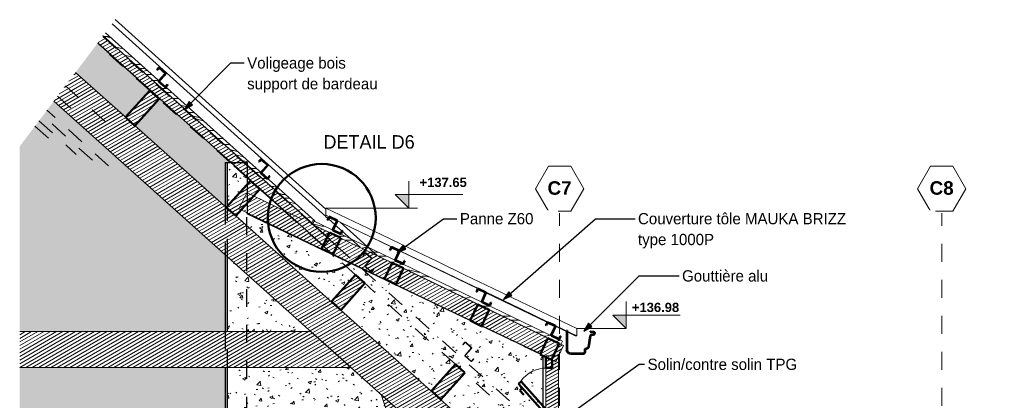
# Model space of a CAD drawing. Header units: metres. Extents: x 7.01 to 12.97, y 1.65 to 7.8.
# Tile 3 of 3: x 7.01 to 12.49, y 5.68 to 7.8. Entities that reach past the tile are written whole.
import ezdxf

# ---------------------------------------------------------------- set-up
doc = ezdxf.new("R2010")
doc.units = ezdxf.units.M
doc.linetypes.add('Ligne de quadrillage', pattern=[0.022225, 0.0127, -0.003175, 0.003175, -0.003175])
doc.linetypes.add('Tiret', pattern=[0.00635, 0.003175, -0.003175])
for name, color, linetype, lineweight in [('A-DETL', 90, 'Continuous', 18), ('A-DETL-GENF', 92, 'Continuous', 18), ('A-DETL-MEDM', 33, 'Continuous', 50), ('A-ROOF', 132, 'Continuous', 18), ('A-ROOF-PATT', 132, 'Continuous', 18), ('A-WALL', 113, 'Continuous', 25), ('A-WALL-HDLN', 110, 'Tiret', 25), ('A-WALL-PATT', 111, 'Continuous', 25), ('G-ANNO-DIMS', 111, 'Continuous', 9), ('G-ANNO-TEXT', 231, 'Continuous', 9), ('S-BEAM', 12, 'Continuous', 18), ('S-BEAM-HDLN', 1, 'Continuous', 18), ('S-GRID', 1, 'Continuous', 9), ('S-GRID-IDEN', 1, 'Continuous', 9)]:
    doc.layers.add(name, color=color, linetype=linetype, lineweight=lineweight)
doc.styles.add('Arial_B', font='arialbd.ttf', dxfattribs={"height": 0.075})
doc.styles.add('Arial_B_1', font='arialbd.ttf', dxfattribs={"height": 0.051587})
doc.styles.add('Bodoni MT', font='BOD_R.TTF', dxfattribs={"height": 0.0625})
doc.styles.add('Bodoni MT_B_I', font='BOD_BI.TTF', dxfattribs={"height": 0.075})
pattern_1 = [(50, (8.738, 4.515), (0.1821895, -0.015938), [0.01905, -0.20955]), (355, (8.738, 4.515), (-0.035242, 0.191059), [0.01524, -0.16764]), (100.451, (8.753, 4.514), (0.146942, 0.17512), [0.01619, -0.17809]), (46.184, (8.738, 4.566), (0.271077, -0.042045), [0.02858, -0.31433]), (96.636, (8.76, 4.562), (0.237407, 0.247433), [0.02429, -0.26714]), (351.184, (8.738, 4.566), (0.237406, 0.247428), [0.02286, -0.25146]), (21, (8.763, 4.553), (0.15162, -0.102267), [0.01905, -0.20955]), (326, (8.763, 4.553), (0.061803, 0.184189), [0.01524, -0.16764]), (71.451, (8.776, 4.545), (0.213418, 0.081924), [0.01619, -0.17809]), (37.5, (8.738, 4.515), (0.0030864, 0.084551), [0.00838, -0.15723, 0.00838, -0.1618, -0.16828]), (37.5, (8.738, 4.515), (0.0030864, 0.084551), [-0.33579, 0.00838, -0.15989]), (7.5, (8.738, 4.515), (0.0668157, 0.1001782), [0.00838, -0.08865, 0.00838, -0.15342, -0.06414]), (7.5, (8.738, 4.515), (0.0668157, 0.1001782), [-0.25883, 0.00838, -0.05575]), (327.5, (8.681, 4.515), (0.1355866, -0.0057276), [0.00838, -0.05512, 0.00838, -0.18974, -0.26289]), (327.5, (8.681, 4.515), (0.1355866, -0.0057276), [-0.26162, 0.00838, -0.25451]), (317.5, (8.656, 4.515), (0.1481253, 0.0254287), [0.00838, -0.07417, 0.00838, -0.12319, -0.18669]), (317.5, (8.656, 4.515), (0.1481253, 0.0254287), [-0.21412, 0.00838, -0.17831])]
pattern_2 = [(30, (8.738, 4.515), (-0.00875, 0.015155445), [])]
pattern_3 = [(0, (8.738, 4.515), (0, 0.4445), [0.0889, -0.13335, 0.04445, -0.1778]), (0, (9.049, 4.526), (0, 0.4445), [0.0889, -0.3556]), (0, (9.005, 4.548), (0, 0.4445), [0.04445, -0.40005]), (0, (8.76, 4.559), (0, 0.4445), [0.02222, -0.31115, 0.02222, -0.0889]), (0, (8.916, 4.582), (0, 0.4445), [0.0889, -0.13335, 0.02222, -0.20002]), (0, (8.805, 4.593), (0, 0.4445), [0.06667, -0.37782]), (0, (8.916, 4.604), (0, 0.4445), [0.13335, -0.31115]), (0, (8.782, 4.615), (0, 0.4445), [0.0889, -0.3556]), (0, (8.96, 4.626), (0, 0.4445), [0.22225, -0.22225]), (0, (8.827, 4.648), (0, 0.4445), [0.04445, -0.13335, 0.0889, -0.1778]), (0, (9.138, 4.659), (0, 0.4445), [0.0889, -0.3556]), (0, (9.049, 4.671), (0, 0.4445), [0.04445, -0.40005]), (0, (8.96, 4.682), (0, 0.4445), [0.04445, -0.40005]), (0, (8.738, 4.693), (0, 0.4445), [0.0889, -0.3556]), (0, (8.96, 4.704), (0, 0.4445), [0.0889, -0.3556]), (0, (8.96, 4.726), (0, 0.4445), [0.0889, -0.0889, 0.0889, -0.1778]), (0, (8.871, 4.748), (0, 0.4445), [0.04445, -0.22225, 0.0889, -0.0889]), (0, (8.96, 4.759), (0, 0.4445), [0.13335, -0.31115]), (0, (8.96, 4.782), (0, 0.4445), [0.0889, -0.3556]), (0, (8.782, 4.793), (0, 0.4445), [0.13335, -0.1778, 0.04445, -0.0889]), (0, (8.782, 4.815), (0, 0.4445), [0.22225, -0.22225]), (0, (9.049, 4.826), (0, 0.4445), [0.04445, -0.40005]), (0, (8.916, 4.837), (0, 0.4445), [0.0889, -0.3556]), (0, (8.827, 4.848), (0, 0.4445), [0.04445, -0.1778, 0.04445, -0.1778]), (0, (8.782, 4.859), (0, 0.4445), [0.04445, -0.13335, 0.0889, -0.1778]), (0, (8.871, 4.871), (0, 0.4445), [0.04445, -0.22225, 0.04445, -0.13335]), (0, (8.96, 4.882), (0, 0.4445), [0.13335, -0.31115]), (0, (8.782, 4.904), (0, 0.4445), [0.0889, -0.3556]), (0, (9.005, 4.915), (0, 0.4445), [0.04445, -0.40005]), (0, (9.093, 4.926), (0, 0.4445), [0.04445, -0.40005]), (14.036, (9.049, 4.548), (0.4445023, -4.3e-06), [0.04578, -1.787]), (14.036, (9.093, 4.648), (0.4445023, -4.3e-06), [0.04578, -1.787]), (14.036, (9.049, 4.915), (0.4445023, -4.3e-06), [0.04578, -1.787]), (14.036, (8.916, 4.748), (0.4445023, -4.3e-06), [0.04578, -1.787]), (14.036, (9.005, 4.815), (0.4445023, -4.3e-06), [0.04578, -1.787]), (14.036, (9.049, 4.782), (0.4445023, -4.3e-06), [0.04578, -1.787]), (14.036, (8.827, 4.859), (0.4445023, -4.3e-06), [0.04578, -1.787]), (14.036, (9.005, 4.837), (0.4445023, -4.3e-06), [0.04578, -1.787]), (14.036, (9.093, 4.671), (0.4445023, -4.3e-06), [0.09157, -1.741]), (14.036, (9.049, 4.704), (0.4445023, -4.3e-06), [0.09157, -1.741]), (14.036, (9.049, 4.726), (0.4445023, -4.3e-06), [0.09157, -1.741]), (165.964, (8.916, 4.582), (-0.4445023, -4.3e-06), [0.04578, -0.09157, 0.04578, -1.65]), (165.964, (8.827, 4.648), (-0.4445023, -4.3e-06), [0.04578, -1.787]), (165.964, (8.827, 4.848), (-0.4445023, -4.3e-06), [0.09157, -1.741]), (194.036, (9.049, 4.526), (-0.4445023, 4.3e-06), [0.04578, -1.787]), (345.964, (9.138, 4.526), (0.4445023, 4.3e-06), [0.04578, -1.787]), (345.964, (9.005, 4.682), (0.4445023, 4.3e-06), [0.04578, -1.787]), (345.964, (9.093, 4.759), (0.4445023, 4.3e-06), [0.04578, -1.787]), (345.964, (8.916, 4.793), (0.4445023, 4.3e-06), [0.04578, -1.787]), (345.964, (8.871, 4.848), (0.4445023, 4.3e-06), [0.04578, -1.787]), (345.964, (8.916, 4.871), (0.4445023, 4.3e-06), [0.04578, -1.787]), (345.964, (8.916, 4.793), (0.4445023, 4.3e-06), [0.04578, -1.787]), (345.964, (9.049, 4.859), (0.4445023, 4.3e-06), [0.18313, -1.65]), (345.964, (8.782, 4.559), (0.4445023, 4.3e-06), [0.18313, -1.65]), (345.964, (8.827, 4.593), (0.4445023, 4.3e-06), [0.18313, -1.65]), (345.964, (8.871, 4.615), (0.4445023, 4.3e-06), [0.04578, -0.09157, 0.09157, -1.604]), (345.964, (8.871, 4.648), (0.4445023, 4.3e-06), [0.09157, -0.09157, 0.09157, -1.558]), (345.964, (8.827, 4.693), (0.4445023, 4.3e-06), [0.18313, -1.65]), (345.964, (8.782, 4.726), (0.4445023, 4.3e-06), [0.18313, -1.65]), (345.964, (8.782, 4.748), (0.4445023, 4.3e-06), [0.18313, -1.65]), (345.964, (9.093, 4.882), (0.4445023, 4.3e-06), [0.04578, -1.787]), (345.964, (9.138, 4.926), (0.4445023, 4.3e-06), [0.09157, -1.741]), (345.964, (8.871, 4.904), (0.4445023, 4.3e-06), [0.09157, -1.741]), (345.964, (8.827, 4.515), (0.4445023, 4.3e-06), [0.18313, -1.65]), (345.964, (9.093, 4.826), (0.4445023, 4.3e-06), [0.13735, -1.695]), (345.964, (9.138, 4.793), (0.4445023, 4.3e-06), [0.2747, -1.558])]

# ---------------------------------------------------------------- blocks, each defined once
blk = doc.blocks.new('Quadrillage - M_Extrémité de la ligne de quadrillage - EXA 3_0 mm Gras-566358-CCD_')
at = {"layer": 'S-GRID-IDEN'}
for p, q in [((9.8801, 6.8576), (9.9526, 6.9826)), ((9.9526, 6.9826), (10.0776, 6.9826)), ((10.1501, 6.8576), (10.0776, 6.9826)), ((9.8801, 6.8576), (9.9526, 6.7326)), ((10.1501, 6.8576), (10.0776, 6.7326)), ((10.0776, 6.7326), (9.9526, 6.7326))]:
    blk.add_line(p, q, dxfattribs=at)
blk = doc.blocks.new('Cotes d_élévation - Marqueur de niveau - Intérieur rempli-546535-CCD_')
at = {"layer": 'G-ANNO-DIMS'}
blk.add_hatch(color=256, dxfattribs=at).paths.add_polyline_path([(10.3851, 6.155), (10.3851, 6.08), (10.3101, 6.155)])
for p, q in [((10.3851, 6.08), (10.3851, 6.23)), ((10.3101, 6.155), (10.6851, 6.155)), ((10.3851, 6.08), (10.3101, 6.155))]:
    blk.add_line(p, q, dxfattribs=at)

msp = doc.modelspace()

# ---------------------------------------------------------------- hatches: boundary and pattern name
at = {"layer": 'A-DETL-GENF'}
h = msp.add_hatch(dxfattribs=at)
h.set_pattern_fill('FP_5', style=0, pattern_type=2)
h.set_pattern_definition(pattern_3)
h.paths.add_polyline_path([(8.6412, 6.664), (8.6545, 6.6789), (7.4903, 7.725), (7.4783, 7.709), (8.6249, 6.6786)])
h = msp.add_hatch(dxfattribs=at)
h.set_pattern_fill('FP_5', style=0, pattern_type=2)
h.set_pattern_definition(pattern_3)
h.paths.add_polyline_path([(10.0226, 5.9924), (10.0311, 6.0101), (8.6429, 6.681), (8.6367, 6.668), (8.6511, 6.655), (8.7389, 6.6127), (8.7987, 6.5842), (8.7987, 6.5837), (9.084, 6.4459), (9.0842, 6.4463), (9.1473, 6.4162), (9.147, 6.4154), (10.0122, 5.9974)])
at = {"layer": 'A-ROOF-PATT'}
h = msp.add_hatch(color=256, dxfattribs=at)
h.paths.add_polyline_path([(12.4864, 3.31), (12.4611, 3.3328), (12.4611, 3.3299), (12.4832, 3.31)])
h.paths.add_polyline_path([(12.4591, 3.3317), (12.4591, 3.3346), (12.3141, 3.465), (12.3141, 3.4623), (12.444, 3.3452)])
h.paths.add_polyline_path([(12.3121, 3.4641), (12.3121, 3.467), (12.2651, 3.5091), (12.2651, 3.5064), (12.3055, 3.4699)])
h.paths.add_polyline_path([(12.2631, 3.5082), (12.2631, 3.5111), (12.2261, 3.5442), (12.2261, 3.5415), (12.2493, 3.5206)])
h.paths.add_polyline_path([(12.2241, 3.5433), (12.2241, 3.5462), (11.9351, 3.8064), (11.9336, 3.8048), (12.224, 3.5433)])
h.paths.add_polyline_path([(11.9321, 3.8061), (11.9336, 3.8078), (11.8987, 3.8392), (11.8972, 3.8376), (11.9264, 3.8113)])
h.paths.add_polyline_path([(11.8957, 3.8389), (11.8972, 3.8405), (11.4676, 4.2273), (11.4662, 4.2257), (11.8915, 3.8427)])
h.paths.add_polyline_path([(11.4647, 4.227), (11.4661, 4.2286), (11.4312, 4.2601), (11.4298, 4.2585), (11.4609, 4.2304)])
h.paths.add_polyline_path([(11.4283, 4.2598), (11.4297, 4.2614), (11.0032, 4.6455), (11.0017, 4.6439), (11.426, 4.2619)])
h.paths.add_polyline_path([(11.0002, 4.6452), (11.0017, 4.6468), (10.9668, 4.6783), (10.9653, 4.6767), (10.9977, 4.6475)])
h.paths.add_polyline_path([(10.9638, 4.678), (10.9653, 4.6796), (10.5438, 5.0591), (10.5437, 5.0588), (10.5424, 5.0574), (10.9628, 4.6789)])
h.paths.add_polyline_path([(10.541, 5.0588), (10.5423, 5.0605), (10.5076, 5.0917), (10.5072, 5.0915), (10.506, 5.0902), (10.5395, 5.0601)])
h.paths.add_polyline_path([(10.5045, 5.0915), (10.5061, 5.0931), (10.3132, 5.2667), (10.3118, 5.2651), (10.5031, 5.0929)])
h.paths.add_polyline_path([(10.3103, 5.2665), (10.3117, 5.2681), (10.2768, 5.2995), (10.2753, 5.2979), (10.3059, 5.2704)])
h.paths.add_polyline_path([(10.2739, 5.2993), (10.2753, 5.3009), (10.1211, 5.4398), (10.1211, 5.4378), (10.0082, 5.5393), (10.0082, 5.5384), (10.271, 5.3018)])
h.paths.add_polyline_path([(9.9382, 5.6015), (9.9382, 5.6024), (9.9241, 5.615), (9.9241, 5.6142)])
h.paths.add_polyline_path([(9.1755, 6.2892), (9.1721, 6.2923), (9.1698, 6.2934), (9.1735, 6.2901)])
h.paths.add_polyline_path([(8.9059, 6.5319), (8.8063, 6.6213), (8.8061, 6.6208), (8.9039, 6.5329), (8.9047, 6.5325)])
h.paths.add_polyline_path([(8.8045, 6.6222), (8.8048, 6.6229), (8.7683, 6.6557), (8.768, 6.6551), (8.8026, 6.624)])
h.paths.add_polyline_path([(8.7665, 6.6565), (8.7668, 6.6572), (8.7302, 6.6901), (8.7299, 6.6894), (8.7564, 6.6656)])
h.paths.add_polyline_path([(8.7284, 6.6908), (8.7287, 6.6915), (8.7165, 6.7025), (8.7165, 6.7044), (7.5278, 7.7747), (7.5265, 7.773), (8.7254, 6.6935)])
h = msp.add_hatch(color=256, dxfattribs=at)
h.paths.add_polyline_path([(10.11, 6.04), (10.0562, 6.0659), (10.0562, 6.0617), (10.1012, 6.04)])
h.paths.add_polyline_path([(10.0542, 6.0627), (10.0542, 6.0668), (9.1237, 6.5142), (9.1257, 6.512), (9.5616, 6.3012), (9.5618, 6.3014), (9.5648, 6.3012), (9.6039, 6.2829), (9.6059, 6.2808), (9.6059, 6.2797), (9.9479, 6.1144), (9.948, 6.1146), (9.9511, 6.1144), (9.9902, 6.0961), (9.9921, 6.094), (9.9921, 6.0928), (10.0414, 6.0689)])
h.paths.add_polyline_path([(9.9897, 6.0939), (9.9892, 6.0945), (9.9895, 6.094)])
h.paths.add_polyline_path([(9.6032, 6.2809), (9.6029, 6.2812), (9.6029, 6.2811)])
h.paths.add_polyline_path([(9.095, 6.528), (8.7945, 6.6723), (9.0819, 6.5332), (9.0841, 6.5331), (9.0879, 6.5313)])
at = {"layer": 'A-WALL-PATT', "lineweight": 18}
h = msp.add_hatch(dxfattribs=at)
h.set_pattern_fill('FP_2', color=256, style=0, pattern_type=2)
h.set_pattern_definition(pattern_1)
h.paths.add_polyline_path([(8.1562, 3.4), (8.1562, 5.8633), (7.0143, 5.8633), (7.0143, 3.4)])
h.paths.add_polyline_path([(7.0143, 6.0633), (8.1562, 6.0633), (8.1562, 6.4909), (7.2038, 7.3448), (7.0143, 7.0933), (7.0143, 6.539)])
h.paths.add_polyline_path([(8.1562, 6.7595), (8.1562, 7.003), (8.1891, 7.003), (7.7358, 7.41), (7.4477, 7.6684), (7.3246, 7.5051), (7.6031, 7.2555), (7.7369, 7.4041), (7.789, 7.3573), (7.6552, 7.2087), (7.8185, 7.0623)])
h = msp.add_hatch(dxfattribs=at)
h.set_pattern_fill('FP_3', color=256, style=0, pattern_type=2)
h.set_pattern_definition([(89.136, (8.181, 4.515), (0.0032699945, -0.015941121), [0.01459, -0.16054]), (281.606, (8.181, 4.515), (-0.00063034, 0.19105955), [0.00136, -0.01492]), (90.19, (8.181, 4.514), (0.0026392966, 0.175119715), [0.01592, -0.17514]), (89.012, (8.181, 4.566), (0.004865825, -0.042040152), [0.02062, -0.22684]), (90.12, (8.181, 4.562), (0.004261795, 0.247429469), [0.02412, -0.26535]), (276.609, (8.181, 4.566), (0.00426142, 0.24742467), [0.00353, -0.0388]), (87.32, (8.181, 4.553), (0.002721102, -0.102269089), [0.00683, -0.07518]), (271.526, (8.181, 4.553), (0.001115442, 0.184185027), [0.00853, -0.09378]), (89.655, (8.181, 4.545), (0.003833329, 0.0819184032), [0.01535, -0.16884]), (88.659, (8.181, 4.515), (5.87585e-05, 0.084551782), [0.0051, -0.09574, 0.0051, -0.09852, -0.10247]), (88.659, (8.181, 4.515), (5.87585e-05, 0.084551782), [-0.20447, 0.0051, -0.09736]), (82.228, (8.181, 4.515), (0.00119824, 0.10017819), [0.0011, -0.01168, 0.0011, -0.02021, -0.00845]), (82.228, (8.181, 4.515), (0.00119824, 0.10017819), [-0.0341, 0.0011, -0.00734]), (271.616, (8.18, 4.515), (0.0024326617, -0.0057336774), [0.00451, -0.02963, 0.00451, -0.10199, -0.14131]), (271.616, (8.18, 4.515), (0.0024326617, -0.0057336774), [-0.14062, 0.00451, -0.1368]), (271.123, (8.179, 4.515), (0.0026621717, 0.0254270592), [0.00566, -0.05012, 0.00566, -0.08324, -0.12615]), (271.123, (8.179, 4.515), (0.0026621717, 0.0254270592), [-0.14469, 0.00566, -0.12049])])
h.paths.add_polyline_path([(8.1562, 3.4), (8.1691, 3.4), (8.1691, 5.8633), (8.1562, 5.8633), (8.1562, 5.2158)])
h.paths.add_polyline_path([(8.1562, 6.0633), (8.1691, 6.0633), (8.1691, 6.4793), (8.1562, 6.4909)])
h.paths.add_polyline_path([(8.1691, 6.7479), (8.1691, 6.748), (8.1626, 6.7538), (8.1691, 6.761), (8.1691, 7.003), (8.1562, 7.003), (8.1562, 6.7595), (8.168, 6.7489)])
h = msp.add_hatch(dxfattribs=at)
h.set_pattern_fill('FP_2', color=256, style=0, pattern_type=2)
h.set_pattern_definition(pattern_1)
h.paths.add_polyline_path([(8.1691, 3.4), (8.2791, 3.4), (8.2791, 5.8633), (8.1691, 5.8633), (8.1691, 5.2158)])
h.paths.add_polyline_path([(8.1691, 6.0633), (8.2791, 6.0633), (8.2791, 6.3807), (8.1691, 6.4793)])
h.paths.add_polyline_path([(8.2791, 6.6493), (8.2791, 6.7786), (8.2148, 6.707), (8.2769, 6.6513)])
h.paths.add_polyline_path([(8.1691, 6.761), (8.2791, 6.8832), (8.2791, 6.9221), (8.1891, 7.003), (8.1691, 7.003), (8.1691, 6.9025)])
h.paths.add_polyline_path([(8.2791, 6.9893), (8.2791, 7.003), (8.2639, 7.003)])
h = msp.add_hatch(dxfattribs=at)
h.set_pattern_fill('FP_2', color=256, style=0, pattern_type=2)
h.set_pattern_definition(pattern_1)
h.paths.add_polyline_path([(8.6229, 3.4), (9.8053, 3.4), (9.0231, 5.7135), (8.8562, 5.8633), (8.2791, 5.8633), (8.2791, 3.4)])
h.paths.add_polyline_path([(9.9241, 3.6733), (9.9241, 4.9057), (9.8333, 4.9871), (9.5389, 4.8125), (9.8971, 3.753)])
h.paths.add_polyline_path([(9.4734, 5.0062), (9.6772, 5.1271), (9.3261, 5.4419), (9.4025, 5.2158)])
h.paths.add_polyline_path([(9.9241, 5.1744), (9.9241, 5.9279), (9.906, 5.9365), (9.9071, 5.9388), (9.5815, 6.0947), (9.5812, 6.0942), (9.5181, 6.1244), (9.5184, 6.125), (8.2791, 6.7185), (8.2791, 6.6493), (8.7469, 6.2299), (8.8808, 6.3785), (8.9328, 6.3317), (8.7991, 6.1831), (9.8778, 5.2158)])
h.paths.add_polyline_path([(9.3542, 5.6859), (9.3021, 5.7327), (9.436, 5.8814), (9.488, 5.8345), (9.3791, 5.7135)])
h.paths.add_polyline_path([(8.2791, 6.0633), (8.6331, 6.0633), (8.2791, 6.3807)])
at = {"layer": 'G-ANNO-TEXT', "lineweight": 25}
for points in [[(7.9308, 7.2988), (7.9755, 7.3249), (7.9565, 7.3437)], [(9.1125, 6.5034), (9.1608, 6.5221), (9.145, 6.5437)], [(9.704, 6.2409), (9.7503, 6.2639), (9.7326, 6.284)], [(10.1491, 6.0649), (10.1939, 6.0908), (10.175, 6.1098)]]:
    msp.add_hatch(color=7, dxfattribs=at).paths.add_polyline_path(points)
at = {"layer": 'S-BEAM'}
h = msp.add_hatch(dxfattribs=at)
h.set_pattern_fill('FP_4', color=55, style=0, pattern_type=2)
h.set_pattern_definition(pattern_2)
h.paths.add_polyline_path([(12.0283, 3.6201), (12.0283, 3.6234), (10.541, 4.9567), (11.9356, 3.7035)])
h.paths.add_polyline_path([(10.3781, 5.0359), (10.1441, 5.2462), (10.1441, 5.2457), (10.2318, 5.167)])
h.paths.add_polyline_path([(8.9173, 6.4128), (8.9112, 6.4183), (8.7488, 6.4968), (8.7566, 6.4898), (8.824, 6.4575)])
h.paths.add_polyline_path([(8.4893, 6.7332), (8.2791, 6.9221), (8.2791, 6.9179), (8.4802, 6.7376)])
h.paths.add_polyline_path([(7.8993, 7.2634), (7.4481, 7.6689), (7.4477, 7.6684), (7.8185, 7.3359)])
h = msp.add_hatch(dxfattribs=at)
h.set_pattern_fill('FP_4', color=55, style=0, pattern_type=2)
h.set_pattern_definition(pattern_2)
h.paths.add_polyline_path([(8.7014, 6.5427), (8.7238, 6.5897), (7.4783, 7.709), (7.4481, 7.6689), (8.6925, 6.5506)])
h = msp.add_hatch(dxfattribs=at)
h.set_pattern_fill('FP_4', color=55, style=0, pattern_type=2)
h.set_pattern_definition(pattern_2)
h.paths.add_polyline_path([(12.0283, 3.019), (12.0283, 3.2876), (11.7637, 3.5249), (11.7631, 3.5243), (11.7111, 3.5711), (11.7116, 3.5716), (10.1441, 4.9771), (10.1441, 4.7085), (12.0254, 3.0216)])
h.paths.add_polyline_path([(9.9241, 4.9057), (9.9241, 5.1744), (7.3246, 7.5051), (7.2038, 7.3448), (9.5782, 5.2158)])
h = msp.add_hatch(dxfattribs=at)
h.set_pattern_fill('FP_4', color=55, style=0, pattern_type=2)
h.set_pattern_definition(pattern_2)
h.paths.add_polyline_path([(7.6551, 7.2087), (7.789, 7.3573), (7.7369, 7.4041), (7.6031, 7.2555)])
h = msp.add_hatch(dxfattribs=at)
h.set_pattern_fill('FP_4', color=55, style=0, pattern_type=2)
h.set_pattern_definition(pattern_2)
h.paths.add_polyline_path([(8.2147, 6.707), (8.3485, 6.8556), (8.2965, 6.9025), (8.1626, 6.7538)])
h = msp.add_hatch(dxfattribs=at)
h.set_pattern_fill('FP_4', color=55, style=0, pattern_type=2)
h.set_pattern_definition(pattern_2)
h.paths.add_polyline_path([(9.9934, 5.8955), (10.0369, 5.9855), (9.147, 6.4154), (9.1043, 6.3259), (9.0411, 6.356), (9.084, 6.4459), (8.7985, 6.5838), (8.7557, 6.4939), (8.6925, 6.524), (8.7014, 6.5427), (8.4893, 6.7332), (8.3144, 6.8177), (8.2791, 6.7786), (8.2791, 6.7237), (9.5184, 6.125), (9.5611, 6.2146), (9.6243, 6.1845), (9.5815, 6.0947), (9.9071, 5.9388), (9.949, 6.0268), (10.0122, 5.9966), (9.9695, 5.907), (9.9708, 5.9064)])
h.paths.add_polyline_path([(8.7238, 6.5897), (8.7354, 6.6143), (8.6511, 6.655), (8.6964, 6.6143)])
h = msp.add_hatch(dxfattribs=at)
h.set_pattern_fill('FP_4', color=55, style=0, pattern_type=2)
h.set_pattern_definition(pattern_2)
h.paths.add_polyline_path([(8.6925, 6.524), (8.7557, 6.4939), (8.7987, 6.5842), (8.7355, 6.6143)])
h = msp.add_hatch(dxfattribs=at)
h.set_pattern_fill('FP_4', color=55, style=0, pattern_type=2)
h.set_pattern_definition(pattern_2)
h.paths.add_polyline_path([(9.0411, 6.356), (9.1043, 6.3259), (9.1473, 6.4162), (9.0842, 6.4463)])
h = msp.add_hatch(dxfattribs=at)
h.set_pattern_fill('FP_4', color=55, style=0, pattern_type=2)
h.set_pattern_definition(pattern_2)
h.paths.add_polyline_path([(8.799, 6.1831), (8.9328, 6.3317), (8.8808, 6.3785), (8.7469, 6.2299)])
h = msp.add_hatch(dxfattribs=at)
h.set_pattern_fill('FP_4', color=55, style=0, pattern_type=2)
h.set_pattern_definition(pattern_2)
h.paths.add_polyline_path([(9.5812, 6.0942), (9.6243, 6.1845), (9.5611, 6.2146), (9.5181, 6.1244)])
h = msp.add_hatch(dxfattribs=at)
h.set_pattern_fill('FP_4', color=55, style=0, pattern_type=2)
h.set_pattern_definition(pattern_2)
h.paths.add_polyline_path([(8.8562, 5.8633), (8.6331, 6.0633), (7.0143, 6.0633), (7.0143, 5.8633), (8.6229, 5.8633)])
h = msp.add_hatch(dxfattribs=at)
h.set_pattern_fill('FP_4', color=55, style=0, pattern_type=2)
h.set_pattern_definition(pattern_2)
h.paths.add_polyline_path([(9.9692, 5.9064), (10.0122, 5.9966), (9.949, 6.0268), (9.906, 5.9365)])
h = msp.add_hatch(dxfattribs=at)
h.set_pattern_fill('FP_4', color=55, style=0, pattern_type=2)
h.set_pattern_definition(pattern_2)
h.paths.add_polyline_path([(10.0082, 5.4931), (10.0082, 5.929), (9.98, 5.929), (9.9692, 5.9064), (9.9382, 5.9211), (9.9382, 5.5561)])
h = msp.add_hatch(dxfattribs=at)
h.set_pattern_fill('FP_4', color=55, style=0, pattern_type=2)
h.set_pattern_definition(pattern_2)
h.paths.add_polyline_path([(9.3542, 5.6859), (9.488, 5.8345), (9.436, 5.8814), (9.3021, 5.7327)])
h = msp.add_hatch(dxfattribs=at)
h.set_pattern_fill('FP_4', color=55, style=0, pattern_type=2)
h.set_pattern_definition(pattern_2)
h.paths.add_polyline_path([(9.9241, 3.4), (9.9241, 3.6733), (9.3261, 5.4419), (9.0231, 5.7135), (9.8053, 3.4)])

# ---------------------------------------------------------------- linework, layer by layer
at = {"layer": 'A-DETL'}
for p, q in [((8.6545, 6.6789), (7.4903, 7.725)), ((7.4783, 7.709), (8.6412, 6.664)), ((8.6429, 6.681), (8.6342, 6.663)), ((8.6412, 6.664), (8.6545, 6.6789)), ((10.0311, 6.0101), (8.6429, 6.681)), ((8.6342, 6.663), (10.0224, 5.9921)), ((10.0224, 5.9921), (10.0311, 6.0101))]:
    msp.add_line(p, q, dxfattribs=at)
msp.add_arc((9.9426, 5.6834), 0.1772, 88.358, 144.0738, dxfattribs=at)
at = {"layer": 'A-DETL-MEDM'}
for p, q in [((9.9382, 5.9211), (9.9732, 5.9044)), ((9.9382, 5.861), (9.9382, 5.9211)), ((9.9732, 5.861), (9.9382, 5.861)), ((9.9732, 5.9044), (9.9732, 5.861)), ((9.8005, 5.7851), (9.7857, 5.7717)), ((9.9382, 5.6023), (9.7857, 5.7717)), ((9.8064, 5.7487), (9.7937, 5.7359)), ((9.9531, 5.6156), (9.8005, 5.7851)), ((9.7937, 5.7359), (9.8158, 5.7114))]:
    msp.add_line(p, q, dxfattribs=at)
msp.add_circle((8.693, 6.6956), 0.3, dxfattribs=at)
at = {"layer": 'A-ROOF'}
for p, q in [((7.5278, 7.7747), (8.7165, 6.7044)), ((8.7165, 6.7444), (7.5458, 7.7986)), ((8.7165, 6.75), (8.7165, 6.7044)), ((8.7165, 6.7025), (8.7165, 6.7044)), ((8.7287, 6.6915), (8.7165, 6.7025)), ((8.7668, 6.6572), (8.7302, 6.6901)), ((8.8048, 6.6229), (8.7683, 6.6558)), ((8.7945, 6.6723), (9.0016, 6.4857)), ((9.0817, 6.5333), (8.7946, 6.6722)), ((8.9058, 6.5321), (8.8064, 6.6215)), ((9.5615, 6.3011), (9.1251, 6.5123)), ((9.1754, 6.2893), (9.1722, 6.2921)), ((9.2681, 6.2458), (9.2703, 6.2438)), ((9.6031, 6.281), (9.5969, 6.284)), ((9.9477, 6.1143), (9.6058, 6.2797)), ((9.9895, 6.094), (9.9761, 6.1005)), ((10.0542, 6.0627), (9.9921, 6.0928)), ((10.11, 6.04), (10.11, 6.08)), ((10.1012, 6.04), (10.0562, 6.0617)), ((10.11, 6.04), (10.1012, 6.04))]:
    msp.add_line(p, q, dxfattribs=at)
at = {"layer": 'A-ROOF', "flags": 128}
for points in [[(10.11, 6.08), (9.9552, 6.1544), (9.8003, 6.2289), (9.6455, 6.3033), (9.4907, 6.3778), (9.3358, 6.4522), (9.181, 6.5267), (9.0262, 6.6011), (8.8713, 6.6756), (8.7165, 6.75)], [(8.7165, 6.71), (8.8713, 6.6356), (9.0262, 6.5611), (9.181, 6.4867), (9.3358, 6.4122), (9.4907, 6.3378), (9.6455, 6.2633), (9.8003, 6.1889), (9.9552, 6.1144), (10.11, 6.04)]]:
    msp.add_lwpolyline(points, dxfattribs=at)
at = {"layer": 'A-WALL'}
for p, q in [((7.8993, 7.2634), (7.4477, 7.6684)), ((8.1562, 7.003), (8.1562, 6.7595)), ((8.1562, 7.003), (8.1891, 7.003)), ((8.1691, 6.7611), (8.1691, 7.003)), ((8.2639, 7.003), (8.2791, 7.003)), ((8.2791, 7.003), (8.2791, 6.9893)), ((8.2791, 6.9221), (8.2791, 6.8832)), ((8.2791, 6.7785), (8.2791, 6.7185)), ((9.5184, 6.125), (8.2791, 6.7185)), ((8.1562, 6.4909), (8.1562, 6.0633)), ((8.1691, 6.0633), (8.1691, 6.4793)), ((9.9071, 5.9388), (9.5815, 6.0947)), ((9.9241, 5.5688), (9.9241, 5.9278)), ((8.1562, 5.8633), (8.1562, 3.4)), ((8.1691, 3.4), (8.1691, 5.8633))]:
    msp.add_line(p, q, dxfattribs=at)
at = {"layer": 'A-WALL-HDLN'}
for p, q in [((8.1897, 7.003), (7.8994, 7.2633)), ((8.1892, 7.003), (8.2639, 7.003)), ((8.2662, 6.9344), (8.1898, 7.0029)), ((8.2791, 6.9893), (8.2791, 6.9222)), ((8.2642, 6.9362), (8.2662, 6.9344)), ((8.2791, 6.8831), (8.2791, 6.7786)), ((8.1562, 6.7594), (8.1562, 6.4909)), ((8.1691, 6.7481), (8.1691, 6.7609)), ((8.1691, 6.4794), (8.1691, 6.748)), ((8.2771, 3.4), (8.2771, 6.7194)), ((8.2791, 6.7185), (8.2771, 6.7194)), ((9.5814, 6.0948), (9.5184, 6.1249)), ((8.1562, 6.0632), (8.1562, 5.8633)), ((8.1691, 5.8633), (8.1691, 6.0632)), ((9.9241, 5.9307), (9.9071, 5.9388)), ((9.9241, 5.9279), (9.9241, 5.9307))]:
    msp.add_line(p, q, dxfattribs=at)
at = {"layer": 'G-ANNO-DIMS'}
for p, q in [((8.7165, 6.75), (9.2248, 6.75)), ((9.2248, 6.75), (9.1763, 6.75)), ((10.113, 6.08), (10.3851, 6.08))]:
    msp.add_line(p, q, dxfattribs=at)
at = {"layer": 'G-ANNO-TEXT', "color": 250, "lineweight": 25}
for p, q in [((7.9308, 7.2988), (8.1874, 7.5579)), ((8.1874, 7.5579), (8.276, 7.5579)), ((7.9565, 7.3437), (7.9308, 7.2988)), ((7.9755, 7.3249), (7.9565, 7.3437)), ((7.9308, 7.2988), (7.9755, 7.3249)), ((9.1125, 6.5034), (9.3696, 6.6914)), ((9.3696, 6.6914), (9.4582, 6.6914)), ((10.2149, 6.6914), (10.448, 6.6914)), ((9.145, 6.5437), (9.1125, 6.5034)), ((9.1125, 6.5034), (9.1608, 6.5221)), ((9.1608, 6.5221), (9.145, 6.5437)), ((10.4575, 6.373), (10.693, 6.373)), ((9.7326, 6.284), (9.704, 6.2409)), ((9.704, 6.2409), (9.7503, 6.2639)), ((9.7503, 6.2639), (9.7326, 6.284)), ((10.175, 6.1098), (10.1491, 6.0649)), ((10.1491, 6.0649), (10.1939, 6.0908)), ((10.1939, 6.0908), (10.175, 6.1098)), ((10.0016, 5.5543), (10.4575, 5.8811)), ((10.4575, 5.8811), (10.5013, 5.8811))]:
    msp.add_line(p, q, dxfattribs=at)
at = {"layer": 'S-BEAM'}
for p, q in [((8.7014, 6.5427), (7.4481, 7.6689)), ((7.4783, 7.709), (8.7238, 6.5897)), ((7.3246, 7.5051), (7.6116, 7.2478)), ((7.2038, 7.3448), (9.9241, 4.9057)), ((7.6552, 7.2087), (8.1711, 6.7461)), ((8.2964, 6.9024), (8.2791, 6.9179)), ((8.48, 6.7378), (8.3402, 6.8632)), ((8.3144, 6.8177), (8.4891, 6.7333)), ((8.2147, 6.707), (8.7554, 6.2222)), ((8.6924, 6.524), (8.2791, 6.7237)), ((8.6513, 6.655), (8.7355, 6.6143)), ((8.7985, 6.5838), (9.084, 6.4459)), ((9.5025, 6.1326), (8.6951, 6.5227)), ((8.7564, 6.4899), (8.7489, 6.4967)), ((8.9321, 6.5015), (8.9214, 6.4897)), ((8.9214, 6.4897), (8.9229, 6.4883)), ((8.9229, 6.4883), (8.9336, 6.5002)), ((8.9686, 6.4688), (8.9338, 6.4301)), ((8.9352, 6.4288), (8.97, 6.4674)), ((8.9365, 6.5004), (8.9684, 6.4716)), ((8.9697, 6.4731), (8.9378, 6.5018)), ((8.9113, 6.4182), (8.9172, 6.4129)), ((8.9341, 6.4245), (8.966, 6.3957)), ((8.9673, 6.3972), (8.9354, 6.4259)), ((8.9809, 6.4092), (8.9702, 6.3973)), ((8.9717, 6.396), (8.9824, 6.4079)), ((8.9824, 6.4079), (8.9809, 6.4092)), ((9.147, 6.4154), (10.0369, 5.9855)), ((8.799, 6.1831), (9.9241, 5.1744)), ((7.0143, 6.0633), (8.6331, 6.0633)), ((8.8562, 5.8633), (8.6331, 6.0633)), ((10.0369, 5.9855), (9.9934, 5.8955)), ((9.9382, 5.5561), (9.9382, 5.9211)), ((9.98, 5.929), (10.0082, 5.929)), ((10.0082, 5.4931), (10.0082, 5.929)), ((8.8562, 5.8633), (7.0143, 5.8633)), ((9.9934, 5.8955), (9.9695, 5.907)), ((9.3261, 5.4419), (9.0231, 5.7135)), ((9.0231, 5.7135), (9.8053, 3.4))]:
    msp.add_line(p, q, dxfattribs=at)
at = {"layer": 'S-BEAM', "lineweight": 50}
for p, q in [((7.7866, 7.5302), (7.7759, 7.5183)), ((7.7759, 7.5183), (7.7774, 7.5169)), ((7.7774, 7.5169), (7.7881, 7.5288)), ((7.823, 7.4974), (7.7882, 7.4587)), ((7.7909, 7.529), (7.8229, 7.5002)), ((7.8242, 7.5017), (7.7922, 7.5305)), ((7.7885, 7.4531), (7.8205, 7.4243)), ((7.7897, 7.4574), (7.8245, 7.496)), ((7.8218, 7.4258), (7.7899, 7.4546)), ((7.7369, 7.4041), (7.6031, 7.2555)), ((7.789, 7.3573), (7.7369, 7.4041)), ((7.8353, 7.4378), (7.8246, 7.426)), ((7.8261, 7.4246), (7.8368, 7.4365)), ((7.8368, 7.4365), (7.8353, 7.4378)), ((7.6551, 7.2087), (7.789, 7.3573)), ((7.6031, 7.2555), (7.6551, 7.2087)), ((8.3545, 7.0207), (8.3438, 7.0088)), ((8.3438, 7.0088), (8.3453, 7.0075)), ((8.3453, 7.0075), (8.356, 7.0194)), ((8.3588, 7.0195), (8.3908, 6.9907)), ((8.3921, 6.9922), (8.3601, 7.021)), ((8.3909, 6.9879), (8.3561, 6.9493)), ((8.3576, 6.9479), (8.3924, 6.9866)), ((8.2965, 6.9025), (8.1626, 6.7538)), ((8.3485, 6.8556), (8.2965, 6.9025)), ((8.3564, 6.9436), (8.3884, 6.9148)), ((8.3897, 6.9163), (8.3577, 6.9451)), ((8.4032, 6.9284), (8.3925, 6.9165)), ((8.394, 6.9151), (8.4047, 6.927)), ((8.4047, 6.927), (8.4032, 6.9284)), ((8.2147, 6.707), (8.3485, 6.8556)), ((8.1626, 6.7538), (8.2147, 6.707)), ((8.7322, 6.6989), (8.7254, 6.6844)), ((8.7254, 6.6844), (8.7272, 6.6836)), ((8.7272, 6.6836), (8.734, 6.6981)), ((8.7366, 6.699), (8.7756, 6.6809)), ((8.7764, 6.6827), (8.7375, 6.7009)), ((8.7766, 6.6782), (8.7546, 6.6311)), ((8.7564, 6.6302), (8.7784, 6.6774)), ((8.7565, 6.6258), (8.7955, 6.6076)), ((8.7963, 6.6094), (8.7574, 6.6276)), ((8.8058, 6.6249), (8.799, 6.6104)), ((8.8008, 6.6095), (8.8076, 6.624)), ((8.8076, 6.624), (8.8058, 6.6249)), ((8.7355, 6.6143), (8.6925, 6.524)), ((8.7987, 6.5842), (8.7355, 6.6143)), ((8.7557, 6.4939), (8.7987, 6.5842)), ((8.6925, 6.524), (8.7557, 6.4939)), ((9.0787, 6.5312), (9.072, 6.5167)), ((9.072, 6.5167), (9.0738, 6.5158)), ((9.0738, 6.5158), (9.0805, 6.5303)), ((9.0832, 6.5313), (9.1222, 6.5131)), ((9.123, 6.5149), (9.0841, 6.5331)), ((9.1231, 6.5105), (9.1012, 6.4633)), ((9.103, 6.4625), (9.125, 6.5096)), ((9.1031, 6.458), (9.1421, 6.4399)), ((9.1429, 6.4417), (9.1039, 6.4598)), ((9.1523, 6.4571), (9.1456, 6.4426)), ((9.1542, 6.4563), (9.1523, 6.4571)), ((9.0842, 6.4463), (9.0411, 6.356)), ((9.1473, 6.4162), (9.0842, 6.4463)), ((9.1043, 6.3259), (9.1473, 6.4162)), ((9.1474, 6.4418), (9.1542, 6.4563)), ((8.8808, 6.3785), (8.7469, 6.2299)), ((8.9328, 6.3317), (8.8808, 6.3785)), ((9.0411, 6.356), (9.1043, 6.3259)), ((8.799, 6.1831), (8.9328, 6.3317)), ((9.5595, 6.2993), (9.5527, 6.2848)), ((9.5546, 6.2839), (9.5613, 6.2984)), ((9.564, 6.2994), (9.6029, 6.2812)), ((9.6038, 6.283), (9.5648, 6.3012)), ((9.5527, 6.2848), (9.5546, 6.2839)), ((9.6039, 6.2786), (9.5819, 6.2314)), ((9.5837, 6.2306), (9.6057, 6.2777)), ((8.7469, 6.2299), (8.799, 6.1831)), ((9.5611, 6.2146), (9.5181, 6.1244)), ((9.6243, 6.1845), (9.5611, 6.2146)), ((9.5812, 6.0942), (9.6243, 6.1845)), ((9.5839, 6.2261), (9.6228, 6.208)), ((9.6237, 6.2098), (9.5847, 6.2279)), ((9.6331, 6.2252), (9.6263, 6.2107)), ((9.6282, 6.2099), (9.6349, 6.2244)), ((9.6349, 6.2244), (9.6331, 6.2252)), ((9.5181, 6.1244), (9.5812, 6.0942)), ((9.9458, 6.1125), (9.939, 6.098)), ((9.939, 6.098), (9.9408, 6.0972)), ((9.9408, 6.0972), (9.9476, 6.1117)), ((9.9502, 6.1126), (9.9892, 6.0945)), ((9.99, 6.0963), (9.9511, 6.1144)), ((9.9902, 6.0918), (9.9682, 6.0447)), ((9.97, 6.0438), (9.992, 6.091)), ((9.949, 6.0268), (9.906, 5.9365)), ((10.0122, 5.9966), (9.949, 6.0268)), ((9.9701, 6.0394), (10.0091, 6.0212)), ((10.0099, 6.023), (9.971, 6.0412)), ((10.0194, 6.0385), (10.0126, 6.024)), ((10.0144, 6.0231), (10.0212, 6.0376)), ((10.0212, 6.0376), (10.0194, 6.0385)), ((10.0562, 6.0689), (10.0542, 6.0689)), ((10.0542, 6.0689), (10.0542, 5.9595)), ((10.0562, 5.9597), (10.0562, 6.0689)), ((10.1851, 6.0393), (10.1757, 5.979)), ((10.1776, 5.9786), (10.1871, 6.0389)), ((10.203, 6.0619), (10.1856, 6.0637)), ((10.1856, 6.0637), (10.1856, 6.0617)), ((10.1856, 6.0617), (10.2029, 6.0599)), ((10.2023, 6.0468), (10.1947, 6.0468)), ((10.1947, 6.0448), (10.2023, 6.0448)), ((10.2082, 6.0546), (10.2082, 6.0527)), ((10.2102, 6.0528), (10.2102, 6.0546)), ((9.9692, 5.9064), (10.0122, 5.9966)), ((9.906, 5.9365), (9.9692, 5.9064)), ((10.1437, 5.9409), (10.0787, 5.9409)), ((10.0787, 5.9389), (10.1437, 5.9389)), ((10.1552, 5.9613), (10.1552, 5.9506)), ((10.1572, 5.9504), (10.1572, 5.9613)), ((9.436, 5.8814), (9.3021, 5.7327)), ((9.488, 5.8345), (9.436, 5.8814)), ((9.3542, 5.6859), (9.488, 5.8345)), ((9.3021, 5.7327), (9.3542, 5.6859))]:
    msp.add_line(p, q, dxfattribs=at)
for centre, radius, start, end in [((7.7896, 7.5275), 0.004, 48, 138), ((7.7896, 7.5275), 0.002, 48, 138), ((7.8215, 7.4987), 0.002, 318, 48), ((7.8215, 7.4987), 0.004, 318, 48), ((7.7912, 7.4561), 0.004, 138, 228), ((7.7912, 7.4561), 0.002, 138, 228), ((7.8231, 7.4273), 0.004, 228, 318), ((7.8231, 7.4273), 0.002, 228, 318), ((8.3575, 7.018), 0.004, 48, 138), ((8.3575, 7.018), 0.002, 48, 138), ((8.3894, 6.9893), 0.002, 318, 48), ((8.3894, 6.9893), 0.004, 318, 48), ((8.3591, 6.9466), 0.004, 138, 228), ((8.3591, 6.9466), 0.002, 138, 228), ((8.391, 6.9178), 0.004, 228, 318), ((8.391, 6.9178), 0.002, 228, 318), ((8.7358, 6.6972), 0.004, 65, 155), ((8.7358, 6.6972), 0.002, 65, 155), ((8.7747, 6.6791), 0.002, 335, 65), ((8.7747, 6.6791), 0.004, 335, 65), ((8.7582, 6.6294), 0.004, 155, 245), ((8.7582, 6.6294), 0.002, 155, 245), ((8.7972, 6.6112), 0.004, 245, 335), ((8.7972, 6.6112), 0.002, 245, 335), ((9.0824, 6.5295), 0.004, 65, 155), ((9.0824, 6.5295), 0.002, 65, 155), ((9.1213, 6.5113), 0.002, 335, 65), ((9.1213, 6.5113), 0.004, 335, 65), ((9.1048, 6.4617), 0.004, 155, 245), ((9.1048, 6.4617), 0.002, 155, 245), ((9.1438, 6.4435), 0.004, 245, 335), ((9.1438, 6.4435), 0.002, 245, 335), ((9.5631, 6.2976), 0.004, 65, 155), ((9.5631, 6.2976), 0.002, 65, 155), ((9.6021, 6.2794), 0.002, 335, 65), ((9.6021, 6.2794), 0.004, 335, 65), ((9.5856, 6.2298), 0.004, 155, 245), ((9.5856, 6.2298), 0.002, 155, 245), ((9.6245, 6.2116), 0.004, 245, 335), ((9.6245, 6.2116), 0.002, 245, 335), ((9.9494, 6.1108), 0.004, 65, 155), ((9.9494, 6.1108), 0.002, 65, 155), ((9.9884, 6.0926), 0.002, 335, 65), ((9.9884, 6.0926), 0.004, 335, 65), ((9.9718, 6.043), 0.004, 155, 245), ((9.9718, 6.043), 0.002, 155, 245), ((10.0108, 6.0248), 0.004, 245, 335), ((10.0108, 6.0248), 0.002, 245, 335), ((10.1947, 6.0369), 0.0099, 90, 166), ((10.1947, 6.0369), 0.0079, 90, 165.3803), ((10.2023, 6.0528), 0.00791, 270, 0), ((10.2023, 6.0527), 0.00591, 270, 0), ((10.2029, 6.0546), 0.0053, 360, 90), ((10.203, 6.0546), 0.00728, 0, 90), ((10.1639, 5.9613), 0.00867, 90, 180), ((10.1639, 5.9613), 0.00667, 90, 180), ((10.1639, 5.9821), 0.0122, 270, 345.2762), ((10.1639, 5.9821), 0.0142, 270, 345.7027), ((10.0787, 5.9638), 0.0249, 190.0104, 270), ((10.0787, 5.9638), 0.0229, 190.4397, 270), ((10.1437, 5.9526), 0.0117, 270, 350), ((10.1437, 5.9526), 0.0137, 270, 350.7623)]:
    msp.add_arc(centre, radius, start, end, dxfattribs=at)
at = {"layer": 'S-BEAM'}
for centre, radius, start, end in [((8.9351, 6.4989), 0.004, 48, 138), ((8.9351, 6.4989), 0.002, 48, 138), ((8.9671, 6.4701), 0.002, 318, 48), ((8.9671, 6.4701), 0.004, 318, 48), ((8.9367, 6.4274), 0.004, 138, 228), ((8.9367, 6.4274), 0.002, 138, 228), ((8.9687, 6.3987), 0.004, 228, 318), ((8.9687, 6.3987), 0.002, 228, 318)]:
    msp.add_arc(centre, radius, start, end, dxfattribs=at)
at = {"layer": 'S-BEAM-HDLN', "linetype": 'Tiret'}
for p, q in [((7.7369, 7.4041), (7.4454, 7.6654)), ((7.4756, 7.7055), (8.2591, 7.003)), ((7.2687, 7.4309), (7.5079, 7.2154)), ((7.7452, 7.3966), (7.7369, 7.404)), ((7.2245, 7.3723), (7.3286, 7.2785)), ((8.1842, 7.003), (7.7807, 7.3648)), ((7.5079, 6.9859), (7.1657, 7.2942)), ((7.1215, 7.2356), (7.3286, 7.049)), ((7.4182, 7.0174), (7.1436, 7.2649)), ((7.0994, 7.2062), (7.2389, 7.0805)), ((7.647, 7.2161), (7.6552, 7.2087)), ((8.2791, 6.918), (8.1843, 7.0029)), ((8.2592, 7.0029), (8.279, 6.9851)), ((8.2791, 6.985), (8.6425, 6.6593)), ((8.3048, 6.8949), (8.2964, 6.9024)), ((8.233, 6.746), (8.2765, 6.836)), ((8.2765, 6.836), (8.279, 6.8348)), ((8.2791, 6.8348), (8.3143, 6.8178)), ((8.2446, 6.7404), (8.233, 6.746)), ((8.279, 6.7237), (8.2447, 6.7403)), ((8.7002, 6.5403), (8.4803, 6.7375)), ((8.4895, 6.7331), (8.6509, 6.6551)), ((8.2065, 6.7144), (8.2147, 6.7071)), ((8.6427, 6.659), (8.7226, 6.5874)), ((8.7389, 6.5762), (8.7055, 6.539)), ((8.7227, 6.5873), (8.7372, 6.5744)), ((8.7238, 6.5897), (8.7389, 6.5762)), ((8.7372, 6.5743), (8.777, 6.5387)), ((8.7384, 6.6129), (8.7985, 6.5838)), ((8.7477, 6.4977), (8.7003, 6.5403)), ((8.7055, 6.539), (8.7014, 6.5426)), ((8.777, 6.5386), (8.9111, 6.4184)), ((8.7486, 6.4969), (8.748, 6.4975)), ((8.8807, 6.3785), (8.7567, 6.4897)), ((8.9175, 6.4127), (9.924, 5.5102)), ((9.084, 6.4459), (9.147, 6.4155)), ((8.8891, 6.371), (8.8808, 6.3784)), ((9.4356, 5.881), (8.9245, 6.3392)), ((8.7908, 6.1905), (8.799, 6.1832)), ((9.5813, 6.0945), (9.5284, 6.1201)), ((9.9064, 5.9375), (9.5814, 6.0945)), ((9.4876, 6.0035), (9.4769, 5.9917)), ((9.4769, 5.9917), (9.4784, 5.9903)), ((9.4784, 5.9903), (9.4891, 6.0022)), ((9.524, 5.9708), (9.4892, 5.9321)), ((9.4907, 5.9308), (9.5255, 5.9694)), ((9.4919, 6.0024), (9.5238, 5.9736)), ((9.5252, 5.9751), (9.4932, 6.0038)), ((9.4895, 5.9265), (9.5214, 5.8977)), ((9.5228, 5.8992), (9.4908, 5.9279)), ((9.5363, 5.9112), (9.5256, 5.8993)), ((9.5271, 5.898), (9.5378, 5.9099)), ((9.5378, 5.9099), (9.5363, 5.9112)), ((9.924, 5.929), (9.9065, 5.9374)), ((9.9694, 5.907), (9.9241, 5.9289)), ((9.9382, 5.929), (9.9799, 5.929)), ((9.9382, 5.9212), (9.9382, 5.929)), ((9.4877, 5.8343), (9.4356, 5.8809)), ((9.924, 5.443), (9.4878, 5.8342))]:
    msp.add_line(p, q, dxfattribs=at)
for centre, radius, start, end in [((9.4906, 6.0009), 0.004, 48, 138), ((9.4906, 6.0009), 0.002, 48, 138), ((9.5225, 5.9721), 0.002, 318, 48), ((9.5225, 5.9721), 0.004, 318, 48), ((9.4922, 5.9294), 0.004, 138, 228), ((9.4922, 5.9294), 0.002, 138, 228), ((9.5241, 5.9007), 0.004, 228, 318), ((9.5241, 5.9007), 0.002, 228, 318)]:
    msp.add_arc(centre, radius, start, end, dxfattribs=at)
at = {"layer": 'S-GRID', "linetype": 'Ligne de quadrillage'}
for p, q in [((10.0151, 1.6507), (10.0151, 6.7226)), ((12.1383, 1.6507), (12.1383, 6.7226))]:
    msp.add_line(p, q, dxfattribs=at)

# ---------------------------------------------------------------- block references
at = {"layer": 'G-ANNO-DIMS'}
msp.add_blockref('Cotes d_élévation - Marqueur de niveau - Intérieur rempli-546535-CCD_', (0, 0), dxfattribs=at)
at = {"layer": 'S-GRID-IDEN'}
for p in [(0, 0), (2.1232, 0)]:
    msp.add_blockref('Quadrillage - M_Extrémité de la ligne de quadrillage - EXA 3_0 mm Gras-566358-CCD_', p, dxfattribs=at)

# ---------------------------------------------------------------- texts
at = {"layer": 'S-GRID-IDEN', "char_height": 0.075, "width": 0.164346, "attachment_point": 1, "style": 'Arial_B'}
for s, insert in [('C7', (9.9479, 6.8995)), ('C8', (12.0711, 6.8995))]:
    msp.add_mtext(s, dxfattribs=dict(at, insert=insert))

# ---------------------------------------------------------------- next in the draw order: texts
at = {"layer": 'G-ANNO-DIMS', "insert": (10.4169, 6.2236), "char_height": 0.05159, "width": 0.304841, "attachment_point": 1, "line_spacing_factor": 0.941778, "style": 'Arial_B_1', "bg_fill": 3, "box_fill_scale": 1.25, "bg_fill_color": 256, "bg_fill_true_color": 13158600, "bg_fill_transparency": 0}
msp.add_mtext('+136.98', dxfattribs=at)
at = {"layer": 'G-ANNO-TEXT', "color": 7, "lineweight": 25, "char_height": 0.0625, "attachment_point": 1, "style": 'Bodoni MT', "bg_fill": 3, "box_fill_scale": 1.25, "bg_fill_color": 256, "bg_fill_true_color": 13158600, "bg_fill_transparency": 0}
for s, insert, width in [('Voligeage bois', (8.2785, 7.5891), 0.707489), ('Couverture tôle MAUKA BRIZZ', (10.4505, 6.7227), 1.637447), ('Panne Z60', (9.4607, 6.7227), 0.529114), ('type 1000P', (10.4505, 6.6069), 0.561181), ('Gouttière alu', (10.6955, 6.4043), 0.653375), ('Solin/contre solin TPG', (10.5038, 5.9123), 1.120358)]:
    msp.add_mtext(s, dxfattribs=dict(at, insert=insert, width=width))
at = {"layer": 'G-ANNO-TEXT', "color": 1, "insert": (8.7023, 7.156), "char_height": 0.075, "width": 0.761603, "attachment_point": 1, "style": 'Bodoni MT_B_I', "bg_fill": 3, "box_fill_scale": 1.25, "bg_fill_color": 256, "bg_fill_true_color": 13158600, "bg_fill_transparency": 0}
msp.add_mtext('DETAIL D6', dxfattribs=at)

# ---------------------------------------------------------------- next in the draw order: linework, layer by layer
at = {"layer": 'G-ANNO-TEXT', "color": 250, "lineweight": 25}
for p, q in [((9.704, 6.2409), (10.2149, 6.6914)), ((10.1491, 6.0649), (10.4575, 6.373))]:
    msp.add_line(p, q, dxfattribs=at)

# ---------------------------------------------------------------- next in the draw order: block references
at = {"layer": 'G-ANNO-DIMS'}
msp.add_blockref('Cotes d_élévation - Marqueur de niveau - Intérieur rempli-546535-CCD_', (-1.2088, 0.67), dxfattribs=at)

# ---------------------------------------------------------------- next in the draw order: texts
at = {"layer": 'G-ANNO-TEXT', "color": 7, "lineweight": 25, "insert": (8.2785, 7.4734), "char_height": 0.0625, "width": 0.952004, "attachment_point": 1, "style": 'Bodoni MT', "bg_fill": 3, "box_fill_scale": 1.25, "bg_fill_color": 256, "bg_fill_true_color": 13158600, "bg_fill_transparency": 0}
msp.add_mtext('support de bardeau', dxfattribs=at)

# ---------------------------------------------------------------- next in the draw order: texts
at = {"layer": 'G-ANNO-DIMS', "insert": (9.2367, 6.9193), "char_height": 0.05159, "width": 0.304841, "attachment_point": 1, "line_spacing_factor": 0.941778, "style": 'Arial_B_1', "bg_fill": 3, "box_fill_scale": 1.25, "bg_fill_color": 256, "bg_fill_true_color": 13158600, "bg_fill_transparency": 0}
msp.add_mtext('+137.65', dxfattribs=at)

doc.saveas('drawing.dxf')
